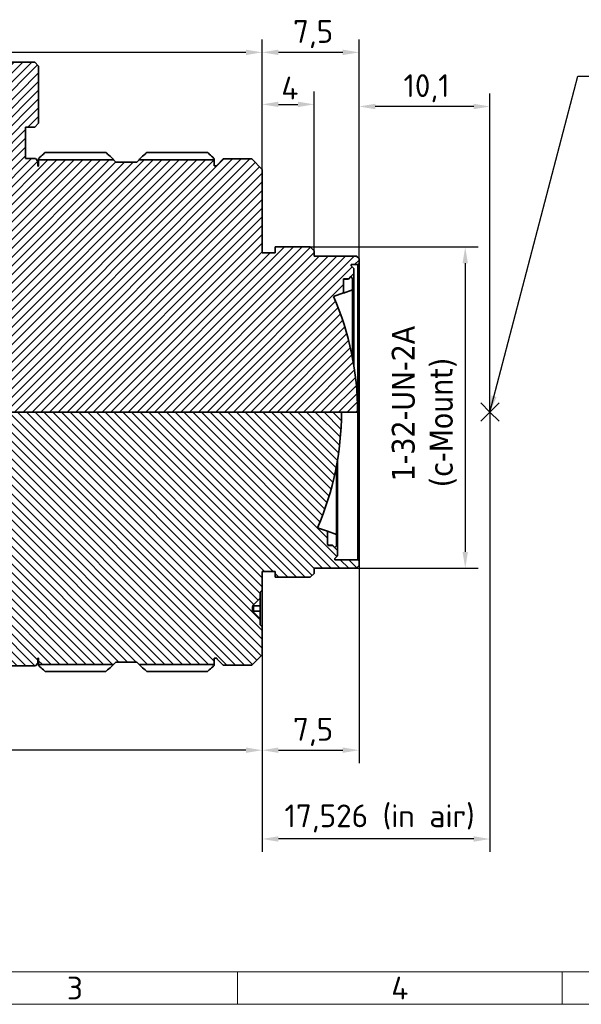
# Model space of a CAD drawing. Header units: millimetres. Extents: x 2 to 208, y 2 to 146.
# Tile 2 of 14: x 63 to 106, y 2 to 78. Entities that reach past the tile are written whole.
import ezdxf

# ---------------------------------------------------------------- set-up
doc = ezdxf.new("R2010")
doc.units = ezdxf.units.MM
doc.header["$LTSCALE"] = 0.5
for name, color, linetype, lineweight in [('Bemaßung (ISO)', 7, 'Continuous', 25), ('Rahmen (ISO)', 7, 'Continuous', 70), ('Schraffur (ISO)', 7, 'Continuous', 18), ('Sichtbar (ISO)', 7, 'Continuous', 35), ('Sichtbar schmal (ISO)', 7, 'Continuous', 18), ('Skizziergeometrie (ISO)', 7, 'Continuous', 25), ('Symbol (ISO)', 7, 'Continuous', 25)]:
    doc.layers.add(name, color=color, linetype=linetype, lineweight=lineweight)
doc.styles.add('Bezeichnungstext (ISO)', font='isocpeur.ttf')
doc.styles.add('Notiztext (ISO)', font='isocpeur.ttf')
doc.dimstyles.new('Standard (ISO)', dxfattribs={"dimscale": 0.5, "dimtxt": 3.5, "dimasz": 2.5, "dimexe": 2, "dimexo": 0, "dimgap": 0.762, "dimtad": 1, "dimtoh": 1, "dimdec": 8, "dimrnd": 1e-08, "dimtxsty": 'Notiztext (ISO)', "dimcen": 0.09, "dimdle": 10, "dimclrd": 256, "dimclre": 256, "dimclrt": 256, "dimadec": 6, "dimazin": 2, "dimtfac": 0.514286, "dimtdec": 3, "dimtmove": 0, "dimatfit": 3, "dimfxl": 1, "dimtolj": 1, "dimlwd": -1, "dimlwe": -1, "dimarcsym": 0})
doc.dimstyles.new('Standard - Methode 1b (ISO)$7', dxfattribs={"dimscale": 0.5, "dimtxt": 3.5, "dimasz": 2.5, "dimexe": 2, "dimexo": 0, "dimgap": 0.762, "dimtad": 1, "dimtoh": 1, "dimrnd": 1e-08, "dimtxsty": 'Notiztext (ISO)', "dimcen": 0.09, "dimdle": 10, "dimclrd": 256, "dimclre": 256, "dimclrt": 256, "dimazin": 2, "dimtfac": 1, "dimtmove": 0, "dimatfit": 3, "dimfxl": 1, "dimtolj": 1, "dimlwd": -1, "dimlwe": -1, "dimarcsym": 0})

# ---------------------------------------------------------------- blocks, each defined once
blk = doc.blocks.new('*D9')
at = {"layer": 'Bemaßung (ISO)', "transparency": 16777216}
for p, q in [((85.608, 60.737), (98.534, 60.737)), ((97.534, 59.487), (97.534, 37.287)), ((89.163, 36.037), (98.534, 36.037))]:
    blk.add_line(p, q, dxfattribs=at)
for points in [[(97.326, 59.487), (97.743, 59.487), (97.534, 60.737)], [(97.326, 37.287), (97.743, 37.287), (97.534, 36.037)]]:
    blk.add_solid(points, dxfattribs=at)
at = {"layer": 'Defpoints', "color": 0, "transparency": 16777216}
for p in [(85.608, 60.737), (89.163, 36.037), (97.534, 36.037)]:
    blk.add_point(p, dxfattribs=at)
at = {"layer": 'Bemaßung (ISO)', "transparency": 16777216, "insert": (91.887, 41.602), "char_height": 1.75, "attachment_point": 1, "rotation": 90, "style": 'Notiztext (ISO)'}
blk.add_mtext('\\A1; \\fTahoma|b0|i0;\\H1.7500;1-32-UN-2A\\P\\fTahoma|b0|i0;\\H1.7500; (c-Mount)', dxfattribs=at)
blk = doc.blocks.new('*D10')
at = {"layer": 'Bemaßung (ISO)', "transparency": 16777216}
for p, q in [((81.908, 34.337), (81.908, 21.041)), ((20.422, 24.987), (20.422, 21.041)), ((80.658, 22.041), (21.672, 22.041))]:
    blk.add_line(p, q, dxfattribs=at)
for points in [[(21.672, 22.25), (21.672, 21.833), (20.422, 22.041)], [(80.658, 22.25), (80.658, 21.833), (81.908, 22.041)]]:
    blk.add_solid(points, dxfattribs=at)
at = {"layer": 'Defpoints', "color": 0, "transparency": 16777216}
for p in [(81.908, 34.337), (20.422, 24.987), (20.422, 22.041)]:
    blk.add_point(p, dxfattribs=at)
at = {"layer": 'Bemaßung (ISO)', "transparency": 16777216, "insert": (49.746, 24.522), "char_height": 1.75, "attachment_point": 1, "style": 'Notiztext (ISO)'}
blk.add_mtext('\\A1;61,5', dxfattribs=at)
blk = doc.blocks.new('*D11')
at = {"layer": 'Bemaßung (ISO)', "transparency": 16777216}
for p, q in [((89.363, 36.587), (89.363, 21.041)), ((81.908, 34.337), (81.908, 21.041)), ((83.158, 22.041), (88.113, 22.041))]:
    blk.add_line(p, q, dxfattribs=at)
for points in [[(83.158, 22.25), (83.158, 21.833), (81.908, 22.041)], [(88.113, 22.25), (88.113, 21.833), (89.363, 22.041)]]:
    blk.add_solid(points, dxfattribs=at)
at = {"layer": 'Defpoints', "color": 0, "transparency": 16777216}
for p in [(89.363, 36.587), (81.908, 34.337), (89.363, 22.041)]:
    blk.add_point(p, dxfattribs=at)
at = {"layer": 'Bemaßung (ISO)', "transparency": 16777216, "insert": (84.279, 24.522), "char_height": 1.75, "attachment_point": 1, "style": 'Notiztext (ISO)'}
blk.add_mtext('\\A1;7,5', dxfattribs=at)
blk = doc.blocks.new('*D12')
at = {"layer": 'Bemaßung (ISO)', "transparency": 16777216}
for p, q in [((99.434, 48.037), (99.434, 14.212)), ((81.908, 34.337), (81.908, 14.212)), ((98.184, 15.212), (83.158, 15.212))]:
    blk.add_line(p, q, dxfattribs=at)
for points in [[(83.158, 15.42), (83.158, 15.004), (81.908, 15.212)], [(98.184, 15.42), (98.184, 15.004), (99.434, 15.212)]]:
    blk.add_solid(points, dxfattribs=at)
at = {"layer": 'Defpoints', "color": 0, "transparency": 16777216}
for p in [(99.434, 48.037), (81.908, 34.337), (81.908, 15.212)]:
    blk.add_point(p, dxfattribs=at)
at = {"layer": 'Bemaßung (ISO)', "transparency": 16777216, "insert": (83.627, 17.868), "char_height": 1.75, "attachment_point": 1, "style": 'Notiztext (ISO)'}
blk.add_mtext('\\A1;\\fISOCPEUR|b0|i0;\\H1.7500;17,526 (in air)', dxfattribs=at)
blk = doc.blocks.new('*D13')
at = {"layer": 'Bemaßung (ISO)', "transparency": 16777216}
for p, q in [((89.363, 59.837), (89.363, 72.537)), ((99.434, 48.037), (99.434, 72.537)), ((98.184, 71.537), (90.613, 71.537))]:
    blk.add_line(p, q, dxfattribs=at)
for points in [[(90.613, 71.745), (90.613, 71.328), (89.363, 71.537)], [(98.184, 71.745), (98.184, 71.328), (99.434, 71.537)]]:
    blk.add_solid(points, dxfattribs=at)
at = {"layer": 'Defpoints', "color": 0, "transparency": 16777216}
for p in [(89.363, 71.537), (89.363, 59.837), (99.434, 48.037)]:
    blk.add_point(p, dxfattribs=at)
at = {"layer": 'Bemaßung (ISO)', "transparency": 16777216, "insert": (92.78, 74.018), "char_height": 1.75, "attachment_point": 1, "style": 'Notiztext (ISO)'}
blk.add_mtext('\\A1;10,1', dxfattribs=at)
blk = doc.blocks.new('*D17')
at = {"layer": 'Bemaßung (ISO)', "transparency": 16777216}
for p, q in [((81.908, 66.701), (81.908, 76.701)), ((89.363, 59.837), (89.363, 76.701)), ((88.113, 75.701), (83.158, 75.701))]:
    blk.add_line(p, q, dxfattribs=at)
for points in [[(83.158, 75.909), (83.158, 75.493), (81.908, 75.701)], [(88.113, 75.909), (88.113, 75.493), (89.363, 75.701)]]:
    blk.add_solid(points, dxfattribs=at)
at = {"layer": 'Defpoints', "color": 0, "transparency": 16777216}
for p in [(81.908, 75.701), (81.908, 66.701), (89.363, 59.837)]:
    blk.add_point(p, dxfattribs=at)
at = {"layer": 'Bemaßung (ISO)', "transparency": 16777216, "insert": (84.279, 78.182), "char_height": 1.75, "attachment_point": 1, "style": 'Notiztext (ISO)'}
blk.add_mtext('\\A1;7,5', dxfattribs=at)
blk = doc.blocks.new('*D18')
at = {"layer": 'Bemaßung (ISO)', "transparency": 16777216}
for p, q in [((20.422, 71.337), (20.422, 76.701)), ((81.908, 66.701), (81.908, 76.701)), ((80.658, 75.701), (21.672, 75.701))]:
    blk.add_line(p, q, dxfattribs=at)
for points in [[(21.672, 75.909), (21.672, 75.493), (20.422, 75.701)], [(80.658, 75.909), (80.658, 75.493), (81.908, 75.701)]]:
    blk.add_solid(points, dxfattribs=at)
at = {"layer": 'Defpoints', "color": 0, "transparency": 16777216}
for p in [(20.422, 75.701), (20.422, 71.337), (81.908, 66.701)]:
    blk.add_point(p, dxfattribs=at)
at = {"layer": 'Bemaßung (ISO)', "transparency": 16777216, "insert": (49.371, 78.182), "char_height": 1.75, "attachment_point": 1, "style": 'Notiztext (ISO)'}
blk.add_mtext('\\A1;61,5', dxfattribs=at)
blk = doc.blocks.new('*D19')
at = {"layer": 'Bemaßung (ISO)', "transparency": 16777216}
for p, q in [((81.908, 66.701), (81.908, 72.701)), ((85.908, 60.437), (85.908, 72.701)), ((83.158, 71.701), (84.658, 71.701))]:
    blk.add_line(p, q, dxfattribs=at)
for points in [[(83.158, 71.909), (83.158, 71.493), (81.908, 71.701)], [(84.658, 71.909), (84.658, 71.493), (85.908, 71.701)]]:
    blk.add_solid(points, dxfattribs=at)
at = {"layer": 'Defpoints', "color": 0, "transparency": 16777216}
for p in [(85.908, 71.701), (81.908, 66.701), (85.908, 60.437)]:
    blk.add_point(p, dxfattribs=at)
at = {"layer": 'Bemaßung (ISO)', "transparency": 16777216, "insert": (83.383, 73.832), "char_height": 1.75, "attachment_point": 1, "style": 'Notiztext (ISO)'}
blk.add_mtext('\\A1;4', dxfattribs=at)
blk = doc.blocks.new('Ränder Basler-A3')
at = {"layer": 'Rahmen (ISO)', "lineweight": 18}
blk.add_line((10, 10), (410, 10), dxfattribs=at)
at = {"layer": 'Rahmen (ISO)', "color": 7, "linetype": 'Continuous', "lineweight": 18}
for p, q in [((160, 10), (160, 5)), ((210, 10), (210, 5))]:
    blk.add_line(p, q, dxfattribs=at)
at = {"layer": 'Rahmen (ISO)', "color": 7, "lineweight": 18}
blk.add_line((415, 5), (5, 5), dxfattribs=at)
at = {"layer": 'Rahmen (ISO)', "char_height": 3.5, "attachment_point": 5, "style": 'Bezeichnungstext (ISO)'}
for s, insert in [('\\fISOCPEUR|b0|i0;\\H3.5000;3', (135, 7.5)), ('\\fISOCPEUR|b0|i0;\\H3.5000;4', (185, 7.5))]:
    blk.add_mtext(s, dxfattribs=dict(at, insert=insert))

msp = doc.modelspace()

# ---------------------------------------------------------------- hatches: boundary and pattern name
at = {"layer": 'Schraffur (ISO)'}
h = msp.add_hatch(dxfattribs=at)
h.set_pattern_fill('ANSI31', color=256, scale=3.81, style=0)
h.set_pattern_definition([(45, (0, 0), (-0.3367596, 0.3367596), [])])
edge = h.paths.add_edge_path()
edge.add_line((64.70766784, 67.4476882), (64.70766784, 66.95830774))
edge.add_line((64.70766784, 66.95830774), (64.65766732, 66.95830774))
edge.add_line((64.65766732, 66.95830774), (64.65766732, 67.33693554))
edge.add_line((64.65766732, 67.33693554), (64.45766732, 67.53693554))
edge.add_line((64.45766732, 67.53693554), (63.7076671, 67.53693554))
edge.add_line((63.7076671, 67.53693554), (63.7076671, 69.95106018))
edge.add_line((63.7076671, 69.95106018), (64.4076671, 69.95106018))
edge.add_line((64.4076671, 69.95106018), (64.7076671, 70.25106018))
edge.add_line((64.7076671, 70.25106018), (64.7076671, 74.65106018))
edge.add_line((64.7076671, 74.65106018), (64.4076671, 74.95106018))
edge.add_line((64.4076671, 74.95106018), (61.0076671, 74.95106018))
edge.add_line((61.0076671, 74.95106018), (60.7076671, 74.65106018))
edge.add_line((60.7076671, 74.65106018), (60.7076671, 70.25106018))
edge.add_line((60.7076671, 70.25106018), (61.0076671, 69.95106018))
edge.add_line((61.0076671, 69.95106018), (61.7076671, 69.95106018))
edge.add_line((61.7076671, 69.95106018), (61.7076671, 67.53693554))
edge.add_line((61.7076671, 67.53693554), (50.71248384, 67.53693554))
edge.add_line((50.71248384, 67.53693554), (50.71248384, 66.72532489))
edge.add_line((50.71248384, 66.72532489), (50.61248382, 66.72532489))
edge.add_line((50.61248382, 66.72532489), (50.61248382, 66.93475255))
edge.add_line((50.61248382, 66.93475255), (50.47191147, 66.93475255))
edge.add_line((50.47191147, 66.93475255), (50.61248382, 67.07532489))
edge.add_line((50.61248382, 67.07532489), (50.61248382, 67.53693554))
edge.add_line((50.61248382, 67.53693554), (50.11906773, 68.03035163))
edge.add_line((50.11906773, 68.03035163), (38.17621495, 68.03035161))
edge.add_line((38.17621495, 68.03035161), (35.44550283, 66.93475255))
edge.add_line((35.44550283, 66.93475255), (35.44550283, 66.61184625))
edge.add_line((35.44550283, 66.61184625), (34.17555509, 66.61184625))
edge.add_line((34.17555509, 66.61184625), (28.04360711, 72.03693554))
edge.add_line((28.04360711, 72.03693554), (25.22215584, 72.03693554))
edge.add_line((25.22215584, 72.03693554), (25.22215584, 71.83693554))
edge.add_line((25.22215584, 71.83693554), (23.72215584, 71.83693554))
edge.add_line((23.72215584, 71.83693554), (23.72215584, 72.03693554))
edge.add_line((23.72215584, 72.03693554), (21.12215584, 72.03693554))
edge.add_line((21.12215584, 72.03693554), (20.42215584, 71.33693554))
edge.add_line((20.42215584, 71.33693554), (20.42215584, 71.08693554))
edge.add_line((20.42215584, 71.08693554), (20.72215584, 70.78693554))
edge.add_line((20.72215584, 70.78693554), (22.92215584, 70.78693554))
edge.add_line((22.92215584, 70.78693554), (22.92215584, 71.23693554))
edge.add_line((22.92215584, 71.23693554), (23.42215584, 71.23693554))
edge.add_line((23.42215584, 71.23693554), (23.42215584, 70.77693554))
edge.add_line((23.42215584, 70.77693554), (24.92215584, 70.77693554))
edge.add_line((24.92215584, 70.77693554), (24.92215584, 69.47693554))
edge.add_line((24.92215584, 69.47693554), (25.22215584, 69.17693554))
edge.add_line((25.22215584, 69.17693554), (26.52918159, 69.17693554))
edge.add_line((26.52918159, 69.17693554), (26.52918159, 67.8803985))
edge.add_line((26.52918159, 67.8803985), (26.80418159, 67.6053985))
edge.add_line((26.80418159, 67.6053985), (26.52918159, 67.3303985))
edge.add_line((26.52918159, 67.3303985), (26.52918159, 66.53486184))
edge.add_line((26.52918159, 66.53486184), (27.05849827, 66.53486184))
edge.add_line((27.05849827, 66.53486184), (27.02918159, 66.49240686))
edge.add_line((27.02918159, 66.49240686), (27.19520925, 65.53889738))
edge.add_line((27.19520925, 65.53889738), (26.52918159, 65.53889738))
edge.add_line((26.52918159, 65.53889738), (26.52918159, 65.1701966))
edge.add_line((26.52918159, 65.1701966), (27.29076061, 64.41965508))
edge.add_ellipse((52.42015584, 48.03693554), major_axis=(-25.12939523, 16.38271954), ratio=1, start_angle=0, end_angle=33.1017166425)
edge.add_line((22.42215584, 48.03693554), (88.01270029, 48.03693554))
edge.add_line((88.01270029, 48.03693554), (89.25270029, 48.03693554))
edge.add_ellipse((66.94870029, 48.03693554), major_axis=(22.304, 0), ratio=1, start_angle=0, end_angle=23.4787803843)
edge.add_line((87.40610059, 56.92305894), (88.1649232, 57.19924779))
edge.add_line((88.1649232, 57.19924779), (88.1649232, 58.28362629))
edge.add_line((88.1649232, 58.28362629), (88.55268753, 58.28362629))
edge.add_line((88.55268753, 58.28362629), (88.95268753, 58.68362629))
edge.add_line((88.95268753, 58.68362629), (88.95268753, 59.08362629))
edge.add_line((88.95268753, 59.08362629), (88.75268753, 59.28362629))
edge.add_line((88.75268753, 59.28362629), (88.75268753, 59.38693554))
edge.add_line((88.75268753, 59.38693554), (89.26300387, 59.38693554))
edge.add_line((89.26300387, 59.38693554), (89.36300387, 59.48693554))
edge.add_line((89.36300387, 59.48693554), (89.36300387, 59.83693554))
edge.add_line((89.36300387, 59.83693554), (89.16300387, 60.03693554))
edge.add_line((89.16300387, 60.03693554), (85.90766784, 60.03693554))
edge.add_line((85.90766784, 60.03693554), (85.90766784, 60.43693554))
edge.add_line((85.90766784, 60.43693554), (85.60766784, 60.73693554))
edge.add_line((85.60766784, 60.73693554), (82.90766784, 60.73693554))
edge.add_line((82.90766784, 60.73693554), (82.90766784, 60.28693554))
edge.add_line((82.90766784, 60.28693554), (81.90766784, 60.28693554))
edge.add_line((81.90766784, 60.28693554), (81.90766784, 66.70101768))
edge.add_line((81.90766784, 66.70101768), (81.10766784, 67.50101768))
edge.add_line((81.10766784, 67.50101768), (78.90766784, 67.50101768))
edge.add_line((78.90766784, 67.50101768), (78.40766784, 67.00101768))
edge.add_line((78.40766784, 67.00101768), (78.40766784, 66.98715859))
edge.add_line((78.40766784, 66.98715859), (78.20766784, 66.98715859))
edge.add_line((78.20766784, 66.98715859), (78.20766784, 67.4476882))
edge.add_line((78.20766784, 67.4476882), (72.43650614, 67.4476882))
edge.add_line((72.43650614, 67.4476882), (72.25766784, 67.2688499))
edge.add_line((72.25766784, 67.2688499), (70.65766784, 67.2688499))
edge.add_line((70.65766784, 67.2688499), (70.47882953, 67.4476882))
edge.add_line((70.47882953, 67.4476882), (64.70766784, 67.4476882))
h = msp.add_hatch(dxfattribs=at)
h.set_pattern_fill('ANSI31', color=256, scale=3.81, angle=90.0002104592, style=0)
h.set_pattern_definition([(135.0002, (0, 0), (-0.3367584, -0.3367608), [])])
edge = h.paths.add_edge_path()
edge.add_line((85.60766784, 35.33693554), (85.90766784, 35.63693554))
edge.add_line((85.90766784, 35.63693554), (85.90766784, 36.03693554))
edge.add_line((85.90766784, 36.03693554), (89.16300387, 36.03693554))
edge.add_line((89.16300387, 36.03693554), (89.36300387, 36.23693554))
edge.add_line((89.36300387, 36.23693554), (89.36300387, 36.58693554))
edge.add_line((89.36300387, 36.58693554), (89.26300387, 36.68693554))
edge.add_line((89.26300387, 36.68693554), (87.51268753, 36.68693554))
edge.add_line((87.51268753, 36.68693554), (87.51268753, 36.7902448))
edge.add_line((87.51268753, 36.7902448), (87.71268753, 36.9902448))
edge.add_line((87.71268753, 36.9902448), (87.71268753, 37.3902448))
edge.add_line((87.71268753, 37.3902448), (87.31268753, 37.7902448))
edge.add_line((87.31268753, 37.7902448), (86.99743187, 37.7902448))
edge.add_line((86.99743187, 37.7902448), (86.9249232, 37.89548429))
edge.add_line((86.9249232, 37.89548429), (86.9249232, 38.8746233))
edge.add_line((86.9249232, 38.8746233), (86.16610059, 39.15081214))
edge.add_ellipse((65.70870029, 48.03693554), major_axis=(20.4574003, -8.8861234), ratio=1, start_angle=0, end_angle=23.4787803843)
edge.add_line((88.01270029, 48.03693554), (22.42215584, 48.03693554))
edge.add_ellipse((52.42015584, 48.03693554), major_axis=(-29.998, 0), ratio=1, start_angle=0, end_angle=33.1017166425)
edge.add_line((27.29076061, 31.65421601), (26.52918159, 30.90367449))
edge.add_line((26.52918159, 30.90367449), (26.52918159, 30.53497371))
edge.add_line((26.52918159, 30.53497371), (27.00565611, 30.53497371))
edge.add_line((27.00565611, 30.53497371), (26.82918159, 30.07105956))
edge.add_line((26.82918159, 30.07105956), (27.29475208, 29.53900925))
edge.add_line((27.29475208, 29.53900925), (26.52918159, 29.53900925))
edge.add_line((26.52918159, 29.53900925), (26.52918159, 28.74347259))
edge.add_line((26.52918159, 28.74347259), (26.80418159, 28.46847259))
edge.add_line((26.80418159, 28.46847259), (26.52918159, 28.19347259))
edge.add_line((26.52918159, 28.19347259), (26.52918159, 26.89693554))
edge.add_line((26.52918159, 26.89693554), (25.22215584, 26.89693554))
edge.add_line((25.22215584, 26.89693554), (24.92215584, 26.59693554))
edge.add_line((24.92215584, 26.59693554), (24.92215584, 25.29693554))
edge.add_line((24.92215584, 25.29693554), (23.42215584, 25.29693554))
edge.add_line((23.42215584, 25.29693554), (23.42215584, 24.83693554))
edge.add_line((23.42215584, 24.83693554), (22.92215584, 24.83693554))
edge.add_line((22.92215584, 24.83693554), (22.92215584, 25.28693554))
edge.add_line((22.92215584, 25.28693554), (20.72215584, 25.28693554))
edge.add_line((20.72215584, 25.28693554), (20.42215584, 24.98693554))
edge.add_line((20.42215584, 24.98693554), (20.42215584, 24.73693554))
edge.add_line((20.42215584, 24.73693554), (21.12215584, 24.03693554))
edge.add_line((21.12215584, 24.03693554), (23.72215584, 24.03693554))
edge.add_line((23.72215584, 24.03693554), (23.72215584, 24.23693554))
edge.add_line((23.72215584, 24.23693554), (25.22215584, 24.23693554))
edge.add_line((25.22215584, 24.23693554), (25.22215584, 24.03693554))
edge.add_line((25.22215584, 24.03693554), (28.04360711, 24.03693554))
edge.add_line((28.04360711, 24.03693554), (34.17555509, 29.46202484))
edge.add_line((34.17555509, 29.46202484), (35.44550283, 29.46202484))
edge.add_line((35.44550283, 29.46202484), (35.44550283, 29.13911854))
edge.add_line((35.44550283, 29.13911854), (38.17621495, 28.04351947))
edge.add_line((38.17621495, 28.04351947), (50.11906773, 28.04351946))
edge.add_line((50.11906773, 28.04351946), (50.61248382, 28.53693554))
edge.add_line((50.61248382, 28.53693554), (50.61248382, 28.9985462))
edge.add_line((50.61248382, 28.9985462), (50.47191147, 29.13911854))
edge.add_line((50.47191147, 29.13911854), (50.61248382, 29.13911854))
edge.add_line((50.61248382, 29.13911854), (50.61248382, 29.3485462))
edge.add_line((50.61248382, 29.3485462), (50.71248384, 29.3485462))
edge.add_line((50.71248384, 29.3485462), (50.71248384, 28.53693554))
edge.add_line((50.71248384, 28.53693554), (53.96248384, 28.53693554))
edge.add_line((53.96248384, 28.53693554), (53.96248384, 28.50693554))
edge.add_line((53.96248384, 28.50693554), (55.46248384, 28.50693554))
edge.add_line((55.46248384, 28.50693554), (55.46248384, 28.53693554))
edge.add_line((55.46248384, 28.53693554), (59.45766732, 28.53693554))
edge.add_line((59.45766732, 28.53693554), (59.45766732, 28.50693554))
edge.add_line((59.45766732, 28.50693554), (59.71407758, 28.50693554))
edge.add_line((59.71407758, 28.50693554), (59.71407758, 28.53693554))
edge.add_line((59.71407758, 28.53693554), (60.11005585, 28.53693554))
edge.add_line((60.11005585, 28.53693554), (60.11005585, 28.50693557))
edge.add_line((60.11005585, 28.50693557), (60.44522074, 28.50693554))
edge.add_line((60.44522074, 28.50693554), (60.44522075, 28.53693544))
edge.add_line((60.44522075, 28.53693544), (61.21768441, 28.53693554))
edge.add_line((61.21768441, 28.53693554), (61.21768441, 28.50693572))
edge.add_line((61.21768441, 28.50693572), (61.4535222, 28.50693554))
edge.add_line((61.4535222, 28.50693554), (61.4535222, 28.5369352))
edge.add_line((61.4535222, 28.5369352), (64.45766732, 28.53693554))
edge.add_line((64.45766732, 28.53693554), (64.65766732, 28.73693554))
edge.add_line((64.65766732, 28.73693554), (64.65766732, 29.11556334))
edge.add_line((64.65766732, 29.11556334), (64.70766784, 29.11556334))
edge.add_line((64.70766784, 29.11556334), (64.70766784, 28.62618288))
edge.add_line((64.70766784, 28.62618288), (70.47882953, 28.62618288))
edge.add_line((70.47882953, 28.62618288), (70.65766784, 28.80502119))
edge.add_line((70.65766784, 28.80502119), (72.25766784, 28.80502119))
edge.add_line((72.25766784, 28.80502119), (72.43650614, 28.62618288))
edge.add_line((72.43650614, 28.62618288), (78.20766784, 28.62618288))
edge.add_line((78.20766784, 28.62618288), (78.20766784, 29.1183575))
edge.add_line((78.20766784, 29.1183575), (78.40766784, 29.1183575))
edge.add_line((78.40766784, 29.1183575), (78.40766784, 29.07285341))
edge.add_line((78.40766784, 29.07285341), (78.90766784, 28.57285341))
edge.add_line((78.90766784, 28.57285341), (81.10766784, 28.57285341))
edge.add_line((81.10766784, 28.57285341), (81.90766784, 29.37285341))
edge.add_line((81.90766784, 29.37285341), (81.90766784, 31.53693554))
edge.add_line((81.90766784, 31.53693554), (81.75766784, 31.68693554))
edge.add_line((81.75766784, 31.68693554), (81.75766784, 32.13693554))
edge.add_line((81.75766784, 32.13693554), (81.26018047, 32.63442292))
edge.add_ellipse((81.50766784, 32.88191029), major_axis=(-0.24748737, -0.24748737), ratio=1, start_angle=315, end_angle=360, ccw=False)
edge.add_line((81.15766784, 32.88191029), (81.15766784, 32.9919608))
edge.add_ellipse((81.50766784, 32.9919608), major_axis=(-0.35, 0), ratio=1, start_angle=315, end_angle=360, ccw=False)
edge.add_line((81.26018047, 33.23944817), (81.75766784, 33.73693554))
edge.add_line((81.75766784, 33.73693554), (81.75766784, 34.18693554))
edge.add_line((81.75766784, 34.18693554), (81.90766784, 34.33693554))
edge.add_line((81.90766784, 34.33693554), (81.90766784, 35.78693554))
edge.add_line((81.90766784, 35.78693554), (82.90766784, 35.78693554))
edge.add_line((82.90766784, 35.78693554), (82.90766784, 35.33693554))
edge.add_line((82.90766784, 35.33693554), (85.60766784, 35.33693554))

# ---------------------------------------------------------------- linework, layer by layer
at = {"layer": 'Sichtbar (ISO)'}
for p, q in [((64.4076671, 74.95106018), (61.0076671, 74.95106018)), ((64.7076671, 74.65106018), (64.4076671, 74.95106018)), ((64.7076671, 70.25106018), (64.7076671, 74.65106018)), ((63.7076671, 67.53693554), (63.7076671, 69.95106018)), ((63.7076671, 69.95106018), (64.4076671, 69.95106018)), ((64.4076671, 69.95106018), (64.7076671, 70.25106018)), ((64.45766732, 67.53693554), (63.7076671, 67.53693554)), ((64.65766732, 67.33693554), (64.45766732, 67.53693554)), ((64.70766784, 67.4476882), (64.70766784, 67.53287409)), ((64.70766784, 67.4476882), (64.70766784, 66.95830774)), ((70.47882953, 67.4476882), (64.70766784, 67.4476882)), ((65.20766784, 68.00226459), (69.88958219, 68.00226459)), ((70.65766784, 67.2688499), (70.47882953, 67.4476882)), ((72.43650614, 67.4476882), (72.25766784, 67.2688499)), ((78.20766784, 67.4476882), (72.43650614, 67.4476882)), ((73.02575348, 68.00226459), (77.70766784, 68.00226459)), ((78.20766784, 67.4476882), (78.20766784, 67.53287409)), ((78.20766784, 66.98715859), (78.20766784, 67.4476882)), ((78.90766784, 67.50101768), (78.40766784, 67.00101768)), ((81.10766784, 67.50101768), (78.90766784, 67.50101768)), ((81.90766784, 66.70101768), (81.10766784, 67.50101768)), ((64.65766732, 66.95830774), (64.65766732, 67.33693554)), ((64.70766784, 66.95830774), (64.65766732, 66.95830774)), ((72.25766784, 67.2688499), (70.65766784, 67.2688499)), ((78.40766784, 66.98715859), (78.20766784, 66.98715859)), ((78.40766784, 67.00101768), (78.40766784, 66.98715859)), ((81.90766784, 60.28693554), (81.90766784, 66.70101768)), ((85.60766784, 60.73693554), (82.90766784, 60.73693554)), ((82.90766784, 60.73693554), (82.90766784, 60.28693554)), ((85.90766784, 60.43693554), (85.60766784, 60.73693554)), ((82.90766784, 60.28693554), (81.90766784, 60.28693554)), ((85.90766784, 60.03693554), (85.90766784, 60.43693554)), ((89.16300387, 60.03693554), (85.90766784, 60.03693554)), ((89.36300387, 59.83693554), (89.16300387, 60.03693554)), ((89.36300387, 59.48693554), (89.36300387, 59.83693554)), ((88.75268753, 59.28362629), (88.75268753, 59.38693554)), ((88.75268753, 59.38693554), (89.26300387, 59.38693554)), ((88.95268753, 59.08362629), (88.75268753, 59.28362629)), ((88.95268753, 58.68362629), (88.95268753, 59.08362629)), ((89.26300387, 59.38693554), (89.36300387, 59.48693554)), ((89.26300387, 59.38693554), (89.26300387, 48.03693554)), ((89.36300387, 59.48693554), (89.36300387, 48.03693554)), ((88.55268753, 58.28362629), (88.95268753, 58.68362629)), ((88.55268753, 58.27141996), (88.73380542, 58.4527501)), ((88.73380542, 58.4527501), (88.8649232, 58.32147936)), ((88.86492314, 57.44074381), (88.8649232, 58.32147936)), ((88.95268753, 58.68362629), (88.95268753, 51.68288692)), ((88.1649232, 57.19924779), (88.1649232, 58.28362629)), ((88.1649232, 58.28362629), (88.55268753, 58.28362629)), ((88.55268753, 58.27141996), (88.1649232, 58.27141996)), ((88.55268753, 58.28362629), (88.55268753, 58.27141996)), ((87.40610059, 56.92305894), (88.1649232, 57.19924779)), ((88.1649232, 57.18559477), (88.86492314, 57.44074381)), ((88.1649232, 57.19924779), (88.1649232, 57.18559477)), ((88.86492307, 57.4407438), (88.86492307, 52.17790102)), ((22.42215584, 48.03693554), (89.25270029, 48.03693554)), ((88.01270029, 48.03693554), (22.42215584, 48.03693554)), ((89.25270029, 48.03693554), (89.26300387, 48.03693554)), ((89.26300387, 48.03693554), (89.25270029, 48.03693554)), ((89.26300387, 48.03693554), (89.36300387, 48.03693554)), ((89.26300387, 48.03693554), (89.26300387, 36.68693554)), ((89.36300387, 48.03693554), (89.26300387, 48.03693554)), ((89.36300387, 48.03693554), (89.36300387, 36.58693554)), ((87.71268753, 44.39098416), (87.71268753, 37.3902448)), ((87.62492307, 43.89597006), (87.62492307, 38.63312729)), ((86.9249232, 38.8746233), (86.16610059, 39.15081214)), ((86.9249232, 38.88827632), (86.9249232, 38.8746233)), ((87.62492314, 38.63312728), (86.9249232, 38.88827632)), ((86.9249232, 37.89548429), (86.9249232, 38.8746233)), ((87.62492314, 38.63312728), (87.6249232, 37.75239172)), ((86.99743187, 37.80245113), (86.9249232, 37.90781744)), ((86.99743187, 37.7902448), (86.9249232, 37.89548429)), ((86.99743187, 37.80245113), (86.99743187, 37.7902448)), ((86.99743187, 37.80245113), (87.31268753, 37.80245113)), ((87.31268753, 37.7902448), (86.99743187, 37.7902448)), ((87.31268753, 37.80245113), (87.31268753, 37.7902448)), ((87.49380542, 37.62112099), (87.31268753, 37.80245113)), ((87.71268753, 37.3902448), (87.31268753, 37.7902448)), ((87.6249232, 37.75239172), (87.49380542, 37.62112099)), ((87.71268753, 36.9902448), (87.71268753, 37.3902448)), ((87.51268753, 36.7902448), (87.71268753, 36.9902448)), ((87.51268753, 36.68693554), (87.51268753, 36.7902448)), ((89.26300387, 36.68693554), (87.51268753, 36.68693554)), ((89.36300387, 36.58693554), (89.26300387, 36.68693554)), ((89.36300387, 36.23693554), (89.36300387, 36.58693554)), ((81.90766784, 34.33693554), (81.90766784, 35.78693554)), ((81.90766784, 35.78693554), (82.90766784, 35.78693554)), ((82.90766784, 35.78693554), (82.90766784, 35.33693554)), ((85.60766784, 35.33693554), (85.90766784, 35.63693554)), ((85.90766784, 35.63693554), (85.90766784, 36.03693554)), ((85.90766784, 36.03693554), (89.16300387, 36.03693554)), ((89.16300387, 36.03693554), (89.36300387, 36.23693554)), ((82.90766784, 35.33693554), (85.60766784, 35.33693554)), ((81.75766784, 34.18693554), (81.90766784, 34.33693554)), ((81.75766784, 33.73693554), (81.75766784, 34.18693554)), ((81.90766784, 31.53693554), (81.90766784, 34.33693554)), ((81.26018047, 33.23944817), (81.75766784, 33.73693554)), ((81.75766784, 33.73693554), (81.75766784, 33.14693554)), ((81.15766784, 32.88191029), (81.15766784, 32.9919608)), ((81.75766784, 33.13693554), (81.1938481, 33.13693554)), ((81.75766784, 32.73693554), (81.1938481, 32.73693554)), ((81.75766784, 32.13693554), (81.26018047, 32.63442292)), ((81.75766784, 33.13693554), (81.75766784, 33.14693554)), ((81.75766784, 33.13693554), (81.75766784, 32.73693554)), ((81.75766784, 32.72693554), (81.75766784, 32.73693554)), ((81.75766784, 32.72693554), (81.75766784, 32.13693554)), ((81.75766784, 31.68693554), (81.75766784, 32.13693554)), ((81.90766784, 31.53693554), (81.75766784, 31.68693554)), ((81.90766784, 29.37285341), (81.90766784, 31.53693554)), ((64.65766732, 28.73693554), (64.65766732, 29.11556334)), ((64.65766732, 29.11556334), (64.70766784, 29.11556334)), ((64.70766784, 29.11556334), (64.70766784, 28.62618288)), ((70.47882953, 28.62618288), (70.65766784, 28.80502119)), ((70.65766784, 28.80502119), (72.25766784, 28.80502119)), ((72.25766784, 28.80502119), (72.43650614, 28.62618288)), ((78.20766784, 28.62618288), (78.20766784, 29.1183575)), ((78.20766784, 29.1183575), (78.40766784, 29.1183575)), ((78.40766784, 29.1183575), (78.40766784, 29.07285341)), ((78.40766784, 29.07285341), (78.90766784, 28.57285341)), ((81.10766784, 28.57285341), (81.90766784, 29.37285341)), ((61.4535222, 28.53693554), (64.45766732, 28.53693554)), ((64.45766732, 28.53693554), (64.65766732, 28.73693554)), ((64.70766784, 28.62618288), (70.47882953, 28.62618288)), ((64.70766784, 28.55311111), (64.70766784, 28.62618288)), ((69.88958219, 28.09965206), (65.20766784, 28.09965206)), ((72.43650614, 28.62618288), (78.20766784, 28.62618288)), ((77.70766784, 28.09965206), (73.02575348, 28.09965206)), ((78.20766784, 28.55311111), (78.20766784, 28.62618288)), ((78.90766784, 28.57285341), (81.10766784, 28.57285341))]:
    msp.add_line(p, q, dxfattribs=at)
for centre, radius, start, end in [((66.94870029, 48.03693554), 22.304, 0, 23.4787803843), ((65.70870029, 48.03693554), 22.304, 336.5212196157, 0), ((81.50766784, 32.9919608), 0.35, 135, 180), ((81.50766784, 32.88191029), 0.35, 180, 225)]:
    msp.add_arc(centre, radius, start, end, dxfattribs=at)
for centre, major_axis, ratio, start_param, end_param in [((81.19419535, 33.14722973), (0.00045387, 0.01029183), 0.4849697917, 2.3893549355, 3.1629349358), ((81.19466213, 32.72458336), (-0.00100347, 0.01234403), 0.4480461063, 6.2490322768, 6.9496364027)]:
    msp.add_ellipse(centre, major_axis=major_axis, ratio=ratio, start_param=start_param, end_param=end_param, dxfattribs=at)
for points, knots in [([(64.70766784, 67.53287409), (64.71817611, 67.54275697), (64.72933397, 67.55323986), (64.82722259, 67.64507102), (64.9507033, 67.76034992), (65.12048593, 67.92002208), (65.16321976, 67.96029392), (65.20766784, 68.00226459)], [1.18193659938, 1.18193659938, 1.18193659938, 1.18193659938, 1.19156693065, 1.19156693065, 1.26120230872, 1.26120230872, 1.28313888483, 1.28313888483, 1.28313888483, 1.28313888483]), ([(70.47882953, 67.4476882), (70.46047526, 67.46604247), (70.41779789, 67.50644478), (70.27002744, 67.64507102), (70.14654673, 67.76034992), (69.9767641, 67.92002208), (69.93403027, 67.96029392), (69.88958219, 68.00226459)], [-0.32572217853, -0.32572217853, -0.32572217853, -0.32572217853, -0.27569983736, -0.27569983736, -0.2060644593, -0.2060644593, -0.18412788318, -0.18412788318, -0.18412788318, -0.18412788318]), ([(73.02575348, 68.00226459), (72.9813054, 67.96029392), (72.93857158, 67.92002208), (72.76878894, 67.76034992), (72.64530823, 67.64507102), (72.49753779, 67.50644478), (72.45486041, 67.46604247), (72.43650614, 67.4476882)], [-1.28313888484, -1.28313888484, -1.28313888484, -1.28313888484, -1.26120230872, -1.26120230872, -1.19156693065, -1.19156693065, -1.14154458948, -1.14154458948, -1.14154458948, -1.14154458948]), ([(77.70766784, 68.00226459), (77.75211592, 67.96029392), (77.79484975, 67.92002208), (77.96463238, 67.76034992), (78.08811309, 67.64507102), (78.18600171, 67.55323986), (78.19715957, 67.54275697), (78.20766784, 67.53287409)], [0.18412788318, 0.18412788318, 0.18412788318, 0.18412788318, 0.2060644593, 0.2060644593, 0.27569983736, 0.27569983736, 0.28533016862, 0.28533016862, 0.28533016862, 0.28533016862]), ([(64.70766784, 28.55311111), (64.71817611, 28.54384811), (64.72933397, 28.53397859), (64.82722259, 28.44711682), (64.9507033, 28.33571366), (65.12048593, 28.18008012), (65.16321976, 28.14073565), (65.20766784, 28.09965206)], [-1.0619265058, -1.0619265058, -1.0619265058, -1.0619265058, -1.05229617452, -1.05229617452, -0.98266079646, -0.98266079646, -0.96072422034, -0.96072422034, -0.96072422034, -0.96072422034]), ([(69.88958219, 28.09965206), (69.93403027, 28.14073565), (69.9767641, 28.18008012), (70.14654673, 28.33571366), (70.27002744, 28.44711682), (70.41284398, 28.57384551), (70.45288608, 28.6086595), (70.47351552, 28.62579784)], [-0.50654254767, -0.50654254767, -0.50654254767, -0.50654254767, -0.48460597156, -0.48460597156, -0.41497059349, -0.41497059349, -0.36895970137, -0.36895970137, -0.36895970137, -0.36895970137]), ([(72.44182016, 28.62579784), (72.46244959, 28.6086595), (72.5024917, 28.57384551), (72.64530823, 28.44711682), (72.76878894, 28.33571366), (72.93857158, 28.18008012), (72.9813054, 28.14073565), (73.02575348, 28.09965206)], [-1.09830706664, -1.09830706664, -1.09830706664, -1.09830706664, -1.05229617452, -1.05229617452, -0.98266079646, -0.98266079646, -0.96072422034, -0.96072422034, -0.96072422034, -0.96072422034]), ([(77.70766784, 28.09965206), (77.75211592, 28.14073565), (77.79484975, 28.18008012), (77.96463238, 28.33571366), (78.08811309, 28.44711682), (78.18600171, 28.53397859), (78.19715957, 28.54384811), (78.20766784, 28.55311111)], [-0.50654254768, -0.50654254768, -0.50654254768, -0.50654254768, -0.48460597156, -0.48460597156, -0.41497059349, -0.41497059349, -0.40534026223, -0.40534026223, -0.40534026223, -0.40534026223])]:
    msp.add_open_spline(points, degree=3, knots=knots, dxfattribs=at)
at = {"layer": 'Sichtbar schmal (ISO)'}
for p, q in [((81.75766784, 33.14693554), (81.1938481, 33.14693554)), ((81.1938481, 32.72693554), (81.75766784, 32.72693554)), ((81.26018047, 32.73693554), (81.26018047, 33.13693554))]:
    msp.add_line(p, q, dxfattribs=at)
at = {"layer": 'Skizziergeometrie (ISO)'}
for q in [(98.72656106, 48.74404233), (100.14077462, 48.74404233), (98.72656106, 47.32982876), (100.14077462, 47.32982876)]:
    msp.add_line((99.43366784, 48.03693554), q, dxfattribs=at)

# ---------------------------------------------------------------- block references
at = {"xscale": 0.5, "yscale": 0.5, "zscale": 0.5}
msp.add_blockref('Ränder Basler-A3', (0, 0), dxfattribs=at)

# ---------------------------------------------------------------- dimensions: what is measured, and where the dimension line sits
at = {"layer": 'Bemaßung (ISO)'}
for base, p2, override, picture, middle in [((20.42215584, 75.70101768), (20.42215584, 71.33693554), {"dimgap": 0.762, "dimtoh": 0, "dimdec": 1, "dimtol": 0, "dimlim": 0, "dimtp": 0, "dimtm": 0, "dimtdec": 3, "dimtofl": 0, "dimatfit": 1}, '*D18', (51.16491184, 75.70101768)), ((85.90766784, 71.70101768), (85.90766784, 60.43693554), {"dimgap": 0.762, "dimtoh": 0, "dimdec": 8, "dimtol": 0, "dimlim": 0, "dimtp": 0, "dimtm": 0, "dimtdec": 3, "dimtofl": 0, "dimatfit": 1}, '*D19', (83.90766784, 71.70101768))]:
    dim = msp.add_linear_dim(base=base, p1=(81.90766784, 66.70101768), p2=p2, dimstyle='Standard (ISO)', override=override, dxfattribs=at)
    dim.commit()
    dim.dimension.update_dxf_attribs({"geometry": picture, "text_midpoint": middle, "dimtype": 160})
for base, p1, p2, override, picture, middle in [((81.90766784, 75.70101768), (89.36300387, 59.83693554), (81.90766784, 66.70101768), {"dimgap": 0.762, "dimtoh": 0, "dimdec": 1, "dimtol": 0, "dimlim": 0, "dimtp": 0, "dimtm": 0, "dimtdec": 3, "dimtofl": 0, "dimatfit": 1}, '*D17', (85.63533585, 75.70101768)), ((89.36300387, 71.5366126), (99.43366784, 48.03693554), (89.36300387, 59.83693554), {"dimgap": 0.762, "dimtoh": 0, "dimdec": 1, "dimtol": 0, "dimlim": 0, "dimtp": 0, "dimtm": 0, "dimtdec": 3, "dimtofl": 0, "dimatfit": 1}, '*D13', (94.39833585, 71.5366126)), ((89.36300387, 22.04122415), (81.90766784, 34.33693554), (89.36300387, 36.58693554), {"dimgap": 0.762, "dimtoh": 0, "dimdec": 1, "dimtol": 0, "dimlim": 0, "dimtp": 0, "dimtm": 0, "dimtdec": 3, "dimtofl": 0, "dimatfit": 1}, '*D11', (85.63533585, 22.04122415)), ((20.42215584, 22.04122415), (81.90766784, 34.33693554), (20.42215584, 24.98693554), {"dimgap": 0.762, "dimtoh": 0, "dimdec": 1, "dimtol": 0, "dimlim": 0, "dimtp": 0, "dimtm": 0, "dimtdec": 1, "dimtofl": 0, "dimatfit": 1}, '*D10', (51.54001291, 22.04122415))]:
    dim = msp.add_linear_dim(base=base, p1=p1, p2=p2, angle=180, dimstyle='Standard (ISO)', override=override, dxfattribs=at)
    dim.commit()
    dim.dimension.update_dxf_attribs({"geometry": picture, "text_midpoint": middle, "dimtype": 160})
for base, p1, p2, angle, text, override, picture, middle in [((97.53445923, 36.03693554), (85.60766784, 60.73693554), (89.16300387, 36.03693554), 90, ' \\fTahoma|b0|i0;\\H1.7500;1-32-UN-2A\\P\\fTahoma|b0|i0;\\H1.7500; (c-Mount)', {"dimgap": 0.762, "dimtoh": 0, "dimdec": 8, "dimtol": 0, "dimlim": 0, "dimtp": 0, "dimtm": 0, "dimtdec": 3, "dimtofl": 0, "dimatfit": 1, "dimtvp": -0.25}, '*D9', (97.53445923, 48.38693554)), ((81.90766784, 15.21209702), (99.43366784, 48.03693554), (81.90766784, 34.33693554), 180, '\\fISOCPEUR|b0|i0;\\H1.7500;<> (in air)', {"dimgap": 0.762, "dimtoh": 0, "dimdec": 3, "dimtol": 0, "dimlim": 0, "dimtp": 0, "dimtm": 0, "dimtdec": 3, "dimtofl": 0, "dimatfit": 1}, '*D12', (90.67066784, 15.21209702))]:
    dim = msp.add_linear_dim(base=base, p1=p1, p2=p2, angle=angle, text=text, dimstyle='Standard (ISO)', override=override, dxfattribs=at)
    dim.commit()
    dim.dimension.update_dxf_attribs({"geometry": picture, "text_midpoint": middle, "dimtype": 160})

# ---------------------------------------------------------------- leaders
at = {"layer": 'Symbol (ISO)', "annotation_type": 0, "has_hookline": 1, "hookline_direction": 0, "text_width": 16.4499992}
msp.add_leader([(99.43366784, 48.03693554), (106.18719801, 73.86763441), (107.43719801, 73.86763441)], dimstyle='Standard - Methode 1b (ISO)$7', override={"dimtad": 0}, dxfattribs=at)

doc.saveas('drawing.dxf')
